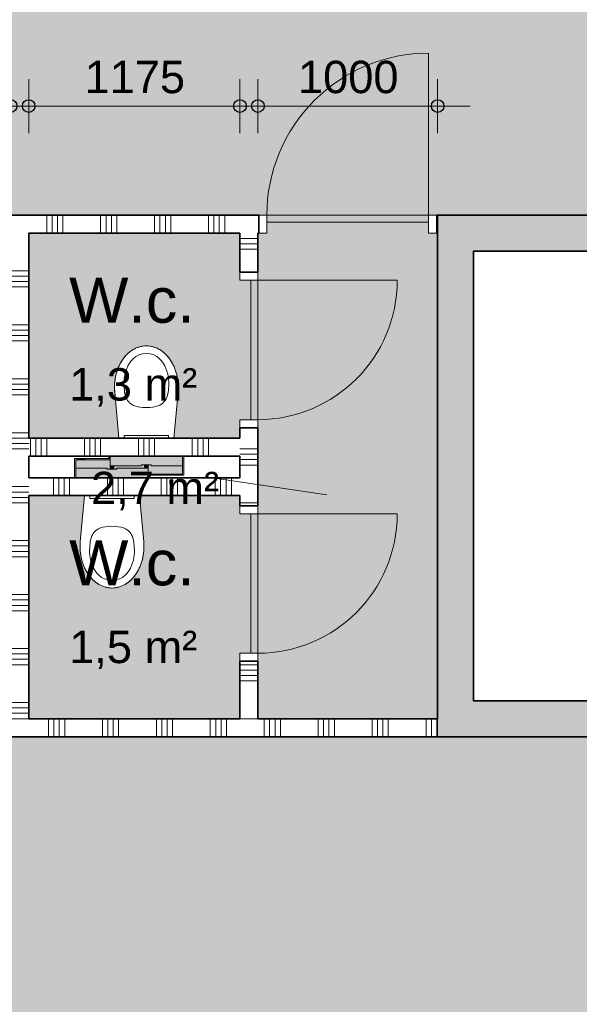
# Model space of a CAD drawing. Header units: millimetres. Extents: x 78984 to 111868, y -12028 to 35070.
# Tile 14 of 23: x 91472 to 94585, y 23678 to 29152. Entities that reach past the tile are written whole.
import ezdxf

# ---------------------------------------------------------------- set-up
doc = ezdxf.new("R2010")
doc.units = ezdxf.units.MM
doc.linetypes.add('Hidden', pattern=[4, 2, -2])
for name, color, linetype, lineweight in [('A-ANNO-DIMS', 211, 'Continuous', 9), ('A-ANNO-DIMS-100', 211, 'Continuous', 9), ('A-AREA-IDEN', 2, 'Continuous', 13), ('A-AREA-PATT', 32, 'Continuous', 9), ('A-DOOR', 31, 'Continuous', 18), ('A-DOOR-FRAM', 31, 'Continuous', 13), ('A-WALL', 113, 'Continuous', 18), ('A-WALL-PATT', 111, 'Continuous', 35), ('I-WALL', 2, 'Continuous', 18), ('P-SANR-FIXT', 6, 'Continuous', 13)]:
    doc.layers.add(name, color=color, linetype=linetype, lineweight=lineweight)
doc.styles.add('Arial', font='arial.ttf', dxfattribs={"height": 180})
doc.styles.add('Arial_1', font='arial.ttf', dxfattribs={"height": 250})
doc.dimstyles.new('1_8mm', dxfattribs={"dimscale": 304.8, "dimtxt": 183.646692, "dimasz": 0.918635, "dimexe": 0.492126, "dimexo": 0.0625, "dimgap": 0.059055, "dimtad": 1, "dimdec": 0, "dimrnd": 5, "dimzin": 0, "dimdsep": 46, "dimtxsty": 'Arial', "dimblk1": 'DOTSMALL', "dimblk2": 'DOTSMALL', "dimsah": 1, "dimcen": 0.09, "dimdle": 0.590551, "dimazin": 0, "dimtfac": 1, "dimtdec": 4, "dimtix": 1, "dimtmove": 0, "dimatfit": 3, "dimfxl": 0.492126, "dimfxlon": 1, "dimtvp": 1, "dimtolj": 1, "dimtzin": 0, "dimlwd": 13, "dimlwe": 13, "dimarcsym": 2})

# ---------------------------------------------------------------- blocks, each defined once
blk = doc.blocks.new('200_32_ISR_deur_binnen - dagmaat 0800x2300-7460249-plot_03')
at = {"layer": 'A-DOOR', "lineweight": 13}
blk.add_hatch(color=256, dxfattribs=at).paths.add_polyline_path([(387.5, 50), (-387.5, 50), (-387.5, 10), (387.5, 10)])
for p, q in [((-387.5, 50), (-387.5, 825)), ((-387.5, 50), (387.5, 50)), ((-387.5, 50), (-387.5, 10)), ((387.5, 50), (-387.5, 50)), ((-387.5, 10), (387.5, 10)), ((387.5, 10), (387.5, 50))]:
    blk.add_line(p, q, dxfattribs=at)
at = {"layer": 'A-DOOR', "linetype": 'Hidden', "lineweight": 13}
blk.add_line((-387.5, 10), (387.5, 10), dxfattribs=at)
at = {"layer": 'A-DOOR', "lineweight": 13}
blk.add_arc((-387.5, 50), 775, 360, 90, dxfattribs=at)
at = {"layer": 'A-DOOR-FRAM'}
for p, q in [((-387.5, 50), (-432.5, 50)), ((-387.5, -50), (-387.5, 50)), ((432.5, 50), (387.5, 50)), ((387.5, 50), (387.5, -50)), ((-432.5, -50), (-387.5, -50)), ((387.5, -50), (432.5, -50))]:
    blk.add_line(p, q, dxfattribs=at)
blk = doc.blocks.new('200_32_ISR_deur_binnen - dagmaat 0900x2300-7582201-plot_03')
at = {"layer": 'A-DOOR', "lineweight": 13}
blk.add_hatch(color=256, dxfattribs=at).paths.add_polyline_path([(-450, -10), (-450, -50), (450, -50), (450, -10), (171.7, -10)])
at = {"layer": 'A-DOOR', "linetype": 'Hidden', "lineweight": 13}
blk.add_line((-450, -10), (450, -10), dxfattribs=at)
at = {"layer": 'A-DOOR', "lineweight": 13}
for p, q in [((-450, -10), (450, -10)), ((-450, -50), (-450, -10)), ((-450, -50), (-450, -950)), ((-450, -50), (450, -50)), ((450, -50), (-450, -50)), ((450, -10), (450, -50))]:
    blk.add_line(p, q, dxfattribs=at)
blk.add_arc((-450, -50), 900, 270, 0, dxfattribs=at)
at = {"layer": 'A-DOOR-FRAM'}
for p, q in [((-495, 50), (-450, 50)), ((-450, 50), (-450, -50)), ((450, -50), (450, 50)), ((450, 50), (495, 50)), ((-450, -50), (-495, -50)), ((495, -50), (450, -50))]:
    blk.add_line(p, q, dxfattribs=at)
blk = doc.blocks.new('74_PF_toilet - Type 1-7661609-plot_03')
at = {"layer": 'P-SANR-FIXT'}
for points in [[(-201.8, 83.5), (-201.8, 183.5), (-197.5, 183.5), (-197.5, 189.5), (-208, 189.5), (-208, 83.5), (-202, 83.5)], [(26.5, 131.5), (26.5, 136.5), (201.8, 136.7), (201.3, 142), (181, 142), (181, 154.5), (164.7, 154.5), (164.7, 149.5), (-10.6, 149.5), (-10.6, 183.5), (-201.8, 183.5), (-201.8, 136.5), (-26.5, 136.5), (-26.5, 131.5), (-10.1, 131.5), (-9.1, 144), (10.1, 144), (10.1, 131.5), (11.5, 131.5)], [(-197.5, 183.5), (-194, 183.5), (-195, 189.5), (-197.5, 189.5)], [(-190.6, 183.5), (-189.2, 183.5), (-189.2, 189.5), (-191.6, 189.5), (-191.6, 183.5)], [(-189.2, 183.5), (-149.2, 183.5), (-149.2, 189.5), (-189.2, 189.5)], [(-33.6, 183.5), (-10.6, 183.5), (-10.6, 189.5), (-149.2, 189.5), (-149.2, 183.5), (-123.8, 183.5)], [(-201.8, 83.5), (201.8, 83.5), (201.8, 136.5), (26.5, 136.5), (26.5, 131.5), (-26.5, 131.5), (-26.5, 136.5), (-201.8, 136.5), (-201.8, 131.5)], [(0, 131.5), (10.1, 131.5), (9.1, 144), (-10.1, 144), (-9.1, 131.5), (-2.7, 131.5)], [(202, 83.5), (208, 83.5), (208, 96.5), (201.8, 96.5), (201.8, 83.5)]]:
    blk.add_hatch(color=256, dxfattribs=at).paths.add_polyline_path(points)
for p, q in [((-208, 189.5), (-197.5, 189.5)), ((-208, 83.5), (-208, 189.5)), ((-201.8, 136.5), (-201.8, 183.5)), ((-201.8, 183.5), (-10.6, 183.5)), ((-197.5, 189.5), (-192.5, 189.5)), ((-191.9, 189.5), (-194.2, 189.5)), ((-192.5, 189.5), (-192.5, 183.5)), ((-189.2, 189.5), (-192.5, 189.5)), ((-149.2, 189.5), (-189.2, 189.5)), ((-10.6, 189.5), (-149.2, 189.5)), ((-201.8, 83.5), (-201.8, 136.5)), ((-201.8, 136.5), (-26.5, 136.5)), ((-26.5, 131.5), (-26.5, 136.5)), ((26.5, 131.5), (-26.5, 131.5)), ((-10.5, 144), (-10.5, 131.5)), ((10.5, 144), (-10.5, 144)), ((-10.1, 144), (-10.5, 144)), ((10.5, 144), (10.1, 144)), ((10.5, 131.5), (10.5, 144)), ((26.5, 136.5), (201.8, 136.5)), ((26.5, 136.5), (26.5, 131.5)), ((201.8, 154.5), (201.8, 136.5)), ((201.8, 136.5), (201.8, 83.5)), ((208, 96.5), (208, 83.5)), ((-176.3, -273.1), (-153, -16.5)), ((-176.3, -273.1), (-153, -16.5)), ((153, -16.5), (176.3, -273.1)), ((176.3, -273.1), (153, -16.5))]:
    blk.add_line(p, q, dxfattribs=at)
for start_param, end_param in [(1.453584, 3.141593), (3.141593, 4.829601)]:
    blk.add_ellipse((0, -300), major_axis=(0, 230), ratio=0.771739, start_param=start_param, end_param=end_param, dxfattribs=at)
for points, knots in [([(0, -487), (-62.6, -487), (-126, -396.6), (-126, -297), (-113.1, -217.6), (-56.2, -187), (0, -187)], [0, 0, 0, 0, 0.29817, 0.615872, 0.883496, 1.103556, 1.103556, 1.103556, 1.103556]), ([(0, -487), (62.6, -487), (126, -396.6), (126, -297), (113.1, -217.6), (56.2, -187), (0, -187)], [0, 0, 0, 0, 0.29817, 0.615872, 0.883496, 1.103556, 1.103556, 1.103556, 1.103556]), ([(0, -530), (-6.3, -530), (-18.9, -529.1), (-37.2, -525.3), (-52.3, -520), (-64.1, -514.6), (-72.7, -509.9), (-81.1, -504.7), (-89.4, -498.8), (-97.4, -492.4), (-105.1, -485.5), (-112.4, -478.1), (-119.5, -470.2), (-126.3, -461.7), (-132.7, -452.9), (-138.7, -443.7), (-144.4, -433.9), (-149.7, -423.8), (-154.5, -413.5), (-158.9, -402.8), (-162.8, -391.8), (-166.4, -380.5), (-169.4, -369.1), (-172, -357.4), (-174.1, -345.6), (-175.7, -333.6), (-177.2, -317.5), (-177.8, -297.5), (-177, -281.3), (-176.3, -273.1)], [0, 0, 0, 0, 0.0625, 0.125, 0.1875, 0.21875, 0.25, 0.28125, 0.3125, 0.34375, 0.375, 0.40625, 0.4375, 0.46875, 0.5, 0.53125, 0.5625, 0.59375, 0.625, 0.65625, 0.6875, 0.71875, 0.75, 0.78125, 0.8125, 0.84375, 0.875, 0.9375, 1, 1, 1, 1]), ([(176.3, -273.1), (177, -281.3), (177.8, -297.5), (177.2, -317.5), (175.7, -333.6), (174.1, -345.6), (172, -357.4), (169.4, -369.1), (166.4, -380.5), (162.8, -391.8), (158.9, -402.8), (154.5, -413.5), (149.7, -423.8), (144.4, -433.9), (138.7, -443.7), (132.7, -452.9), (126.3, -461.7), (119.5, -470.2), (112.4, -478.1), (105.1, -485.5), (97.4, -492.4), (89.4, -498.8), (81.1, -504.7), (72.7, -509.9), (64.1, -514.6), (52.3, -520), (37.2, -525.3), (18.9, -529.1), (6.3, -530), (0, -530)], [0, 0, 0, 0, 0.0625, 0.125, 0.15625, 0.1875, 0.21875, 0.25, 0.28125, 0.3125, 0.34375, 0.375, 0.40625, 0.4375, 0.46875, 0.5, 0.53125, 0.5625, 0.59375, 0.625, 0.65625, 0.6875, 0.71875, 0.75, 0.78125, 0.8125, 0.875, 0.9375, 1, 1, 1, 1])]:
    blk.add_open_spline(points, degree=3, knots=knots, dxfattribs=at)
blk = doc.blocks.new('NLRS_74_PF_WPB_bedieningsplaat Sigma 01_Geberit - gr_kl spoeling mat verchroomd-7672817-plot_03')
at = {"layer": 'P-SANR-FIXT'}
for p, q in [((91862.7, 26490.8), (91862.7, 26505.8)), ((92108.7, 26505.8), (92108.7, 26490.8)), ((92108.7, 26490.8), (91862.7, 26490.8))]:
    blk.add_line(p, q, dxfattribs=at)
blk = doc.blocks.new('74_PF_toilet - Type 1-V27-plot_03')
at = {"layer": 'P-SANR-FIXT'}
for points in [[(-208, 189.5), (-208, 83.5), (-201.8, 83.5), (-201.8, 183.5), (-197.5, 183.5), (-197.5, 189.5), (-201.8, 189.5)], [(-10.6, 183.5), (-201.8, 183.5), (-201.8, 136.5), (-26.5, 136.5), (-26.5, 131.5), (-10.1, 131.5), (-9.1, 144), (10.1, 144), (10.1, 131.5), (26.5, 131.5), (26.5, 136.5), (201.8, 136.5), (201.3, 142), (181, 142), (181, 154.5), (164.7, 154.5), (164.7, 149.5), (-10.6, 149.5), (-10.6, 154.5)], [(-195, 189.5), (-197.5, 189.5), (-197.5, 183.5), (-194, 183.5), (-194, 189.5)], [(-189.2, 189.5), (-191.6, 189.5), (-190.6, 183.5), (-189.2, 183.5)], [(-177.2, 189.5), (-189.2, 189.5), (-189.2, 183.5), (-149.2, 183.5), (-149.2, 189.5), (-163.6, 189.5)], [(-149.2, 189.5), (-149.2, 183.5), (-10.6, 183.5), (-10.6, 189.5), (-46, 189.5)], [(-201.8, 136.5), (-201.8, 83.5), (201.8, 83.5), (201.8, 136.5), (26.5, 136.5), (26.5, 131.5), (-26.5, 131.5), (-26.5, 136.5), (-46, 136.5)], [(-9.1, 144), (-10.1, 144), (-9.1, 131.5), (10.1, 131.5), (9.1, 144), (-7.4, 144)], [(201.8, 96.5), (202, 83.5), (208, 83.5), (208, 96.5), (202.8, 96.5)]]:
    blk.add_hatch(color=256, dxfattribs=at).paths.add_polyline_path(points)
for p, q in [((-208, 189.5), (-197.5, 189.5)), ((-208, 83.5), (-208, 189.5)), ((-201.8, 136.5), (-201.8, 183.5)), ((-201.8, 183.5), (-10.6, 183.5)), ((-197.5, 189.5), (-192.5, 189.5)), ((-191.9, 189.5), (-194.2, 189.5)), ((-192.5, 189.5), (-192.5, 183.5)), ((-189.2, 189.5), (-192.5, 189.5)), ((-149.2, 189.5), (-189.2, 189.5)), ((-10.6, 189.5), (-149.2, 189.5)), ((-201.8, 83.5), (-201.8, 136.5)), ((-201.8, 136.5), (-26.5, 136.5)), ((-26.5, 131.5), (-26.5, 136.5)), ((26.5, 131.5), (-26.5, 131.5)), ((-10.5, 144), (-10.5, 131.5)), ((10.5, 144), (-10.5, 144)), ((-10.1, 144), (-10.5, 144)), ((10.5, 144), (10.1, 144)), ((10.5, 131.5), (10.5, 144)), ((26.5, 136.5), (201.8, 136.5)), ((26.5, 136.5), (26.5, 131.5)), ((201.8, 154.5), (201.8, 136.5)), ((201.8, 136.5), (201.8, 83.5)), ((208, 96.5), (208, 83.5)), ((-176.3, -273.1), (-153, -16.5)), ((-176.3, -273.1), (-153, -16.5)), ((153, -16.5), (176.3, -273.1)), ((176.3, -273.1), (153, -16.5))]:
    blk.add_line(p, q, dxfattribs=at)
for start_param, end_param in [(1.453584, 3.141593), (3.141593, 4.829601)]:
    blk.add_ellipse((0, -300), major_axis=(0, 230), ratio=0.771739, start_param=start_param, end_param=end_param, dxfattribs=at)
for points, knots in [([(0, -487), (-62.6, -487), (-126, -396.6), (-126, -297), (-113.1, -217.6), (-56.2, -187), (0, -187)], [0, 0, 0, 0, 0.29817, 0.615872, 0.883496, 1.103556, 1.103556, 1.103556, 1.103556]), ([(0, -487), (62.6, -487), (126, -396.6), (126, -297), (113.1, -217.6), (56.2, -187), (0, -187)], [0, 0, 0, 0, 0.29817, 0.615872, 0.883496, 1.103556, 1.103556, 1.103556, 1.103556]), ([(0, -530), (-6.3, -530), (-18.9, -529.1), (-37.2, -525.3), (-52.3, -520), (-64.1, -514.6), (-72.7, -509.9), (-81.1, -504.7), (-89.4, -498.8), (-97.4, -492.4), (-105.1, -485.5), (-112.4, -478.1), (-119.5, -470.2), (-126.3, -461.7), (-132.7, -452.9), (-138.7, -443.7), (-144.4, -433.9), (-149.7, -423.8), (-154.5, -413.5), (-158.9, -402.8), (-162.8, -391.8), (-166.4, -380.5), (-169.4, -369.1), (-172, -357.4), (-174.1, -345.6), (-175.7, -333.6), (-177.2, -317.5), (-177.8, -297.5), (-177, -281.3), (-176.3, -273.1)], [0, 0, 0, 0, 0.0625, 0.125, 0.1875, 0.21875, 0.25, 0.28125, 0.3125, 0.34375, 0.375, 0.40625, 0.4375, 0.46875, 0.5, 0.53125, 0.5625, 0.59375, 0.625, 0.65625, 0.6875, 0.71875, 0.75, 0.78125, 0.8125, 0.84375, 0.875, 0.9375, 1, 1, 1, 1]), ([(176.3, -273.1), (177, -281.3), (177.8, -297.5), (177.2, -317.5), (175.7, -333.6), (174.1, -345.6), (172, -357.4), (169.4, -369.1), (166.4, -380.5), (162.8, -391.8), (158.9, -402.8), (154.5, -413.5), (149.7, -423.8), (144.4, -433.9), (138.7, -443.7), (132.7, -452.9), (126.3, -461.7), (119.5, -470.2), (112.4, -478.1), (105.1, -485.5), (97.4, -492.4), (89.4, -498.8), (81.1, -504.7), (72.7, -509.9), (64.1, -514.6), (52.3, -520), (37.2, -525.3), (18.9, -529.1), (6.3, -530), (0, -530)], [0, 0, 0, 0, 0.0625, 0.125, 0.15625, 0.1875, 0.21875, 0.25, 0.28125, 0.3125, 0.34375, 0.375, 0.40625, 0.4375, 0.46875, 0.5, 0.53125, 0.5625, 0.59375, 0.625, 0.65625, 0.6875, 0.71875, 0.75, 0.78125, 0.8125, 0.875, 0.9375, 1, 1, 1, 1])]:
    blk.add_open_spline(points, degree=3, knots=knots, dxfattribs=at)
blk = doc.blocks.new('DIMBLOCK29-plot_03')
at = {"layer": 'A-ANNO-DIMS-100', "lineweight": 25}
h = blk.add_hatch(color=256, dxfattribs=at)
edge = h.paths.add_edge_path()
edge.add_arc((90247.2, 28671.6), 35, 0, 360)
h = blk.add_hatch(color=256, dxfattribs=at)
edge = h.paths.add_edge_path()
edge.add_arc((91422.2, 28671.6), 35, 0, 360)
at = {"layer": 'A-ANNO-DIMS-100', "lineweight": 13}
for p, q in [((90247.2, 28671.6), (90247.2, 28821.6)), ((91422.2, 28671.6), (91422.2, 28821.6)), ((90067.2, 28671.6), (91602.2, 28671.6)), ((90247.2, 28671.6), (90247.2, 28521.6)), ((91422.2, 28671.6), (91422.2, 28521.6))]:
    blk.add_line(p, q, dxfattribs=at)
at = {"layer": 'A-ANNO-DIMS-100', "lineweight": 25}
for centre in [(90247.2, 28671.6), (91422.2, 28671.6)]:
    blk.add_circle(centre, 35, dxfattribs=at)
at = {"layer": 'A-ANNO-DIMS-100', "color": 0, "lineweight": 13, "insert": (90557.8, 28923.3), "char_height": 180, "width": 664.518, "attachment_point": 1, "line_spacing_factor": 0.941778, "style": 'Arial'}
blk.add_mtext('1175', dxfattribs=at)
blk = doc.blocks.new('_DotSmall')
at = {"color": 0, "linetype": 'ByBlock', "const_width": 0.5}
blk.add_lwpolyline([(-0.0625, 0, 1), (0.0625, 0, 1)], format="xyb", close=True, dxfattribs=at)
blk = doc.blocks.new('DIMBLOCK30-plot_03')
at = {"layer": 'A-ANNO-DIMS-100', "lineweight": 25}
h = blk.add_hatch(color=256, dxfattribs=at)
edge = h.paths.add_edge_path()
edge.add_arc((91522.2, 28671.6), 35, 0, 360)
h = blk.add_hatch(color=256, dxfattribs=at)
edge = h.paths.add_edge_path()
edge.add_arc((92697.2, 28671.6), 35, 0, 360)
at = {"layer": 'A-ANNO-DIMS-100', "lineweight": 13}
for p, q in [((91522.2, 28671.6), (91522.2, 28821.6)), ((92697.2, 28671.6), (92697.2, 28821.6)), ((91342.2, 28671.6), (92877.2, 28671.6)), ((91522.2, 28671.6), (91522.2, 28521.6)), ((92697.2, 28671.6), (92697.2, 28521.6))]:
    blk.add_line(p, q, dxfattribs=at)
at = {"layer": 'A-ANNO-DIMS-100', "lineweight": 25}
for centre in [(91522.2, 28671.6), (92697.2, 28671.6)]:
    blk.add_circle(centre, 35, dxfattribs=at)
at = {"layer": 'A-ANNO-DIMS-100', "color": 0, "lineweight": 13, "insert": (91832.8, 28923.3), "char_height": 180, "width": 664.518, "attachment_point": 1, "line_spacing_factor": 0.941778, "style": 'Arial'}
blk.add_mtext('1175', dxfattribs=at)
blk = doc.blocks.new('DIMBLOCK34-plot_03')
at = {"layer": 'A-ANNO-DIMS-100', "lineweight": 25}
h = blk.add_hatch(color=256, dxfattribs=at)
edge = h.paths.add_edge_path()
edge.add_arc((92797.2, 28671.6), 35, 0, 360)
h = blk.add_hatch(color=256, dxfattribs=at)
edge = h.paths.add_edge_path()
edge.add_arc((93797.2, 28671.6), 35, 0, 360)
at = {"layer": 'A-ANNO-DIMS-100', "lineweight": 13}
for p, q in [((92797.2, 28671.6), (92797.2, 28821.6)), ((93797.2, 28671.6), (93797.2, 28821.6)), ((92617.2, 28671.6), (93977.2, 28671.6)), ((92797.2, 28671.6), (92797.2, 28521.6)), ((93797.2, 28671.6), (93797.2, 28521.6))]:
    blk.add_line(p, q, dxfattribs=at)
at = {"layer": 'A-ANNO-DIMS-100', "lineweight": 25}
for centre in [(92797.2, 28671.6), (93797.2, 28671.6)]:
    blk.add_circle(centre, 35, dxfattribs=at)
at = {"layer": 'A-ANNO-DIMS-100', "color": 0, "lineweight": 13, "insert": (93020.3, 28923.3), "char_height": 180, "width": 664.518, "attachment_point": 1, "line_spacing_factor": 0.941778, "style": 'Arial'}
blk.add_mtext('1000', dxfattribs=at)

msp = doc.modelspace()

# ---------------------------------------------------------------- hatches: boundary and pattern name
at = {"layer": 'A-AREA-PATT'}
h = msp.add_hatch(color=9, dxfattribs=at)
h.paths.add_polyline_path([(88647.7, 6451.8), (88647.7, 14015.7), (90447.7, 14015.7), (90447.7, 13965.7), (91347.7, 13965.7), (91347.7, 14015.7), (91647.7, 14015.7), (91647.7, 13965.7), (92547.7, 13965.7), (92547.7, 14015.7), (94347.7, 14015.7), (94347.7, 10065.7), (96777.8, 10065.7), (96777.8, 10665.7), (96827.8, 10665.7), (96827.8, 11565.7), (96777.8, 11565.7), (96777.8, 14015.7), (100677.8, 14015.7), (100677.8, 6470.8), (102297.8, 6470.8), (102297.8, 8785.6), (102347.8, 8785.6), (102347.8, 9685.6), (102297.8, 9685.6), (102297.8, 10185.6), (102347.8, 10185.6), (102347.8, 11085.6), (102297.8, 11085.6), (102297.8, 11465.8), (102047.6, 11465.8), (102047.6, 12065.8), (102297.8, 12065.8), (102297.8, 17015.8), (102347.8, 17015.8), (102347.8, 17915.8), (102297.8, 17915.8), (102297.8, 18315.8), (102347.8, 18315.8), (102347.8, 19215.8), (102297.8, 19215.8), (102297.8, 19565.2), (102047.6, 19565.2), (102047.6, 20165.2), (102297.8, 20165.2), (102297.8, 25165.7), (88747.4, 25166.5), (88747.4, 27665.6), (88547.4, 27665.6), (88547.8, 28265.8), (89147.8, 28265.8), (89147.8, 28065.8), (104107.8, 28065.8), (104107.8, 28145.8), (104157.8, 28145.8), (104157.8, 28920.8), (104107.8, 28920.8), (104107.8, 29265.7), (99670.3, 29265.7), (99670.3, 29315.7), (98895.3, 29315.7), (98895.3, 29265.7), (94282.8, 29265.7), (94282.8, 29315.7), (93507.8, 29315.7), (93507.8, 29265.7), (93207.8, 29265.7), (93207.8, 29315.7), (92432.8, 29315.7), (92432.8, 29265.7), (87907.8, 29265.7), (87907.8, 33260.8), (86197.8, 33260.8), (86197.8, 33135.8), (86147.8, 33135.8), (86147.8, 32235.8), (86197.8, 32235.8), (86197.8, 23705.7), (86147.8, 23705.7), (86147.8, 22805.7), (86197.8, 22805.7), (86197.8, 22405.7), (86147.8, 22405.7), (86147.8, 21505.7), (86197.8, 21505.7), (86197.8, 20165.8), (86447.8, 20165.8), (86447.8, 19565.8), (86197.8, 19565.8), (86197.8, 16350.7), (86147.8, 16350.7), (86147.8, 15450.7), (86197.8, 15450.7), (86197.8, 15260.7), (86147.8, 15260.7), (86147.8, 14360.7), (86197.8, 14360.7), (86197.8, 12065.8), (86447.8, 12065.8), (86447.8, 11465.8), (86197.8, 11465.8), (86197.8, 7473.5), (86147.8, 7473.5), (86147.8, 6573.5), (86197.8, 6573.5), (86197.8, 6470.8), (87827.8, 6470.8), (87827.8, 6451.8)])
h.paths.add_polyline_path([(88697.7, 8140.6), (88697.7, 8915.6), (88687.7, 8915.6), (88687.7, 8140.6)])
h.paths.add_polyline_path([(88687.7, 9910.7), (88697.7, 9910.7), (88697.7, 10685.7), (88687.7, 10685.7), (88687.7, 10068.8)])
h.paths.add_polyline_path([(96192.7, 9965.7), (96192.7, 10025.7), (94392.7, 10025.7), (94392.7, 9965.7), (96013.7, 9965.7)])
h.paths.add_polyline_path([(99177.8, 13965.7), (99177.8, 13975.7), (98277.8, 13975.7), (98277.8, 13965.7), (98902, 13965.7)])
h.paths.add_polyline_path([(95194.8, 15515.8), (89034.8, 15515.8), (89034.8, 20465.8), (89084.8, 20465.8), (89084.8, 22265.8), (89034.8, 22265.8), (89034.8, 23335.8), (95486.3, 23335.8), (95486.3, 23285.8), (96386.3, 23285.8), (96386.3, 23335.8), (99183.3, 23335.8), (99183.3, 23285.8), (100083.3, 23285.8), (100083.3, 23335.8), (100334.8, 23335.8), (100334.6, 15515.8), (100100.3, 15515.8), (100100.3, 15565.8), (99200.3, 15565.8), (99200.3, 15515.8), (96369.2, 15515.8), (96369.2, 15565.8), (95469.2, 15565.8), (95469.2, 15515.8), (95284.8, 15515.8)])
h.paths.add_polyline_path([(100580.3, 25205.7), (101480.3, 25205.7), (101480.3, 25265.7), (100580.3, 25265.7)])
h.paths.add_polyline_path([(99010.4, 25205.7), (99785.4, 25205.7), (99785.4, 25265.7), (99010.4, 25265.7)])
h.paths.add_polyline_path([(95935.2, 25205.7), (95935.2, 25265.7), (95160.2, 25265.7), (95160.2, 25205.7), (95284.8, 25205.7)])
h.paths.add_polyline_path([(93747.2, 28015.8), (93747.2, 28025.8), (92847.2, 28025.8), (92847.2, 28015.8), (93357.8, 28015.8)])
h.paths.add_polyline_path([(90097.3, 28015.8), (90097.3, 28025.8), (89197.3, 28025.8), (89197.3, 28015.8)])
h = msp.add_hatch(color=254, dxfattribs=at)
h.paths.add_polyline_path([(93125.5, 25265.7), (93797.2, 25265.7), (93797.2, 27965.8), (93747.2, 27965.8), (93747.2, 28015.8), (92847.2, 28015.8), (92847.2, 27965.8), (92797.2, 27965.8), (92797.2, 25265.7)])
h.paths.add_polyline_path([(92747.2, 25629.8), (92757.2, 25629.8), (92757.2, 26404.8), (92747.2, 26403.8)])
h.paths.add_polyline_path([(92747.2, 26928.1), (92757.2, 26928.1), (92757.2, 27703.1), (92747.2, 27703.1), (92747.2, 27424.7)])
for points in [[(92403.4, 26824.8), (92697.2, 26824.8), (92697.2, 26928.1), (92747.2, 26928.1), (92747.2, 27703.1), (92697.2, 27703.1), (92697.2, 27965.8), (91522.2, 27965.8), (91522.2, 26824.8), (92023.9, 26824.8), (92000.6, 27081.4), (92000.6, 27132.6), (92007.6, 27177.3), (92025.4, 27227), (92044.2, 27261.1), (92071.9, 27293.7), (92104.2, 27318.1), (92139.7, 27333.2), (92176.9, 27338.3), (92214.1, 27333.2), (92249.6, 27318.1), (92281.9, 27293.7), (92309.5, 27261.1), (92331.3, 27221.7), (92346.2, 27177.3), (92353.6, 27129.8), (92353.2, 27081.4), (92329.8, 26824.8), (92353.2, 26824.8)], [(92697.2, 25265.7), (92697.2, 25629.8), (92747.2, 25629.8), (92747.2, 26404.8), (92697.2, 26404.8), (92697.2, 26505.8), (92138.7, 26505.8), (92162, 26249.2), (92162, 26197.9), (92155, 26153.2), (92137.2, 26103.5), (92118.4, 26069.4), (92090.7, 26036.8), (92058.4, 26012.4), (92022.9, 25997.4), (91985.7, 25992.3), (91948.5, 25997.4), (91913, 26012.4), (91880.7, 26036.8), (91853.1, 26069.4), (91831.3, 26108.8), (91816.4, 26153.2), (91809, 26200.7), (91809.4, 26249.2), (91832.7, 26505.8), (91522.2, 26505.8), (91522.2, 25265.7)]]:
    msp.add_hatch(color=254, dxfattribs=at).paths.add_polyline_path(points)
at = {"layer": 'A-WALL-PATT', "lineweight": 9}
h = msp.add_hatch(dxfattribs=at)
h.set_pattern_fill('FP_43', color=256, angle=90, style=0, pattern_type=2)
h.set_pattern_definition([(90, (91622.3, 27965.77), (-300, -8e-13), []), (90, (91652.3, 27965.77), (-300, -8e-13), []), (90, (91682.3, 27965.77), (-300, -8e-13), []), (90, (91712.3, 27965.77), (-300, -8e-13), [])])
h.paths.add_polyline_path([(93797.2, 27965.8), (93797.2, 28065.8), (93792.2, 28065.8), (93792.2, 27965.8)])
h.paths.add_polyline_path([(91681.3, 27965.8), (92802.2, 27965.8), (92802.2, 28065.8), (90142.3, 28065.8), (90142.3, 27965.8), (91522.2, 27965.8)])
h.paths.add_polyline_path([(89152.3, 27965.8), (89152.3, 28065.8), (89147.4, 28065.8), (89147.4, 27965.8)])
at = {"layer": 'A-WALL-PATT', "lineweight": 18}
for points in [[(104678.5, 27865.8), (105297.8, 27865.8), (105297.8, 28065.8), (93797.2, 28065.8), (93797.2, 27865.8), (104498, 27865.8)], [(93997.2, 25165.7), (93997.2, 27865.8), (93797.2, 27865.8), (93797.2, 25165.7)]]:
    msp.add_hatch(color=256, dxfattribs=at).paths.add_polyline_path(points)
at = {"layer": 'A-WALL-PATT', "lineweight": 9}
h = msp.add_hatch(dxfattribs=at)
h.set_pattern_fill('FP_37', color=256, angle=90, style=0, pattern_type=2)
h.set_pattern_definition([(180, (91522.2, 26765.76), (-4e-14, -300), []), (180, (91522.2, 26795.76), (-4e-14, -300), []), (180, (91522.2, 26825.76), (-4e-14, -300), []), (180, (91522.2, 26855.76), (-4e-14, -300), [])])
h.paths.add_polyline_path([(91422.2, 25265.7), (91522.2, 25265.7), (91522.2, 27965.8), (91422.2, 27965.8), (91422.2, 25382.8)])
h = msp.add_hatch(dxfattribs=at)
h.set_pattern_fill('FP_41', color=256, angle=90, style=0, pattern_type=2)
h.set_pattern_definition([(0, (92697.2, 26465.76), (0, 300), []), (0, (92697.2, 26435.76), (0, 300), []), (0, (92697.2, 26405.76), (0, 300), []), (0, (92697.2, 26375.76), (0, 300), [])])
h.paths.add_polyline_path([(92797.2, 25265.7), (92797.2, 25584.8), (92697.2, 25584.8), (92697.2, 25265.7)])
h.paths.add_polyline_path([(92697.2, 26449.8), (92797.2, 26449.8), (92797.2, 26883.1), (92697.2, 26883.1), (92697.2, 26505.8)])
h.paths.add_polyline_path([(92797.2, 27748.1), (92797.2, 27965.8), (92697.2, 27965.8), (92697.2, 27748.1)])
h = msp.add_hatch(dxfattribs=at)
h.set_pattern_fill('FP_40', color=256, angle=-270, style=0, pattern_type=2)
h.set_pattern_definition([(270, (91322.2, 26824.77), (300, 1e-12), []), (270, (91292.2, 26824.77), (300, 1e-12), []), (270, (91262.2, 26824.77), (300, 1e-12), []), (270, (91232.2, 26824.77), (300, 1e-12), [])])
h.paths.add_polyline_path([(92222.9, 26724.8), (92697.2, 26724.8), (92697.2, 26824.8), (91522.2, 26824.8), (91522.2, 26724.8), (92132.6, 26724.8)])
h.paths.add_polyline_path([(91139.8, 26724.8), (91422.2, 26724.8), (91422.2, 26824.8), (90247.2, 26824.8), (90247.2, 26724.8), (90959.3, 26724.8)])
h = msp.add_hatch(dxfattribs=at)
h.set_pattern_fill('FP_75', color=256, angle=90, style=0, pattern_type=2)
h.set_pattern_definition([(90, (92259.7, 26505.76), (-300, -1e-12), []), (90, (92289.7, 26505.76), (-300, -1e-12), []), (90, (92319.7, 26505.76), (-300, -1e-12), []), (90, (92349.7, 26505.76), (-300, -1e-12), [])])
h.paths.add_polyline_path([(92697.2, 26505.8), (92697.2, 26605.8), (91522.2, 26605.8), (91522.2, 26505.8), (92403.4, 26505.8)])
at = {"layer": 'A-WALL-PATT', "lineweight": 18}
h = msp.add_hatch(color=256, dxfattribs=at)
h.paths.add_polyline_path([(105497.8, 25165.7), (105497.8, 25365.7), (101525.3, 25365.7), (101525.3, 25165.7), (105400.5, 25165.7)])
h.paths.add_polyline_path([(100535.3, 25165.7), (100535.3, 25365.7), (99830.4, 25365.7), (99830.4, 25165.7), (100447.8, 25165.7)])
h.paths.add_polyline_path([(98747.7, 25165.7), (98965.4, 25165.7), (98965.4, 25365.7), (95980.2, 25365.7), (95980.2, 25165.7), (97572.7, 25165.7)])
h.paths.add_polyline_path([(94569.6, 25165.7), (95115.2, 25165.7), (95115.2, 25365.7), (93997.2, 25365.7), (93997.2, 25165.7)])
at = {"layer": 'A-WALL-PATT', "lineweight": 9}
h = msp.add_hatch(dxfattribs=at)
h.set_pattern_fill('FP_36', color=256, angle=-270, style=0, pattern_type=2)
h.set_pattern_definition([(270, (91122.3, 25265.75), (300, 8e-13), []), (270, (91092.3, 25265.75), (300, 8e-13), []), (270, (91062.3, 25265.75), (300, 8e-13), []), (270, (91032.3, 25265.75), (300, 8e-13), [])])
h.paths.add_polyline_path([(93797.2, 25165.7), (93797.2, 25265.7), (88747.4, 25265.7), (88747.4, 25165.7), (93125.5, 25165.7)])

# ---------------------------------------------------------------- linework, layer by layer
at = {"layer": 'A-AREA-IDEN'}
msp.add_line((93181.6, 26510.2), (92569.8, 26600.8), dxfattribs=at)
at = {"layer": 'A-WALL', "lineweight": 35}
for p, q in [((104107.8, 28065.8), (93797.2, 28065.8)), ((93797.2, 27965.8), (93797.2, 25265.7)), ((93997.2, 27865.8), (94897.7, 27865.8)), ((93997.2, 25365.7), (93997.2, 27865.8)), ((94897.7, 25365.7), (93997.2, 25365.7)), ((93797.2, 25165.7), (95115.2, 25165.7))]:
    msp.add_line(p, q, dxfattribs=at)
at = {"layer": 'A-WALL', "lineweight": 25}
for p, q in [((93797.2, 28065.8), (93797.2, 27965.8)), ((93797.2, 25165.7), (93797.2, 25265.7))]:
    msp.add_line(p, q, dxfattribs=at)
at = {"layer": 'I-WALL', "lineweight": 35}
for p, q in [((92802.2, 28065.8), (90142.3, 28065.8)), ((92802.2, 27965.8), (92802.2, 28065.8)), ((93797.2, 28065.8), (93792.2, 28065.8)), ((93792.2, 28065.8), (93792.2, 27965.8)), ((91522.2, 26824.8), (91522.2, 27965.8)), ((91522.2, 27965.8), (92697.2, 27965.8)), ((92697.2, 27965.8), (92697.2, 27748.1)), ((92797.2, 27748.1), (92797.2, 27965.8)), ((92797.2, 27965.8), (92802.2, 27965.8)), ((93792.2, 27965.8), (93797.2, 27965.8)), ((92697.2, 27748.1), (92797.2, 27748.1)), ((92697.2, 26883.1), (92697.2, 26824.8)), ((92797.2, 26883.1), (92697.2, 26883.1)), ((92797.2, 26449.8), (92797.2, 26883.1)), ((92697.2, 26824.8), (91522.2, 26824.8)), ((91522.2, 26605.8), (91522.2, 26724.8)), ((91522.2, 26724.8), (92697.2, 26724.8)), ((92697.2, 26724.8), (92697.2, 26605.8)), ((92697.2, 26605.8), (91522.2, 26605.8)), ((91522.2, 25265.7), (91522.2, 26505.8)), ((91522.2, 26505.8), (92697.2, 26505.8)), ((92697.2, 26505.8), (92697.2, 26449.8)), ((92697.2, 26449.8), (92797.2, 26449.8)), ((92697.2, 25584.8), (92697.2, 25265.7)), ((92797.2, 25584.8), (92697.2, 25584.8)), ((92797.2, 25265.7), (92797.2, 25584.8)), ((92697.2, 25265.7), (91522.2, 25265.7)), ((93797.2, 25265.7), (92797.2, 25265.7)), ((88747.4, 25165.7), (93797.2, 25165.7))]:
    msp.add_line(p, q, dxfattribs=at)

# ---------------------------------------------------------------- block references
at = {"layer": 'A-DOOR-FRAM'}
for name, p, rotation in [('200_32_ISR_deur_binnen - dagmaat 0900x2300-7582201-plot_03', (93297.2, 28015.8), 180), ('200_32_ISR_deur_binnen - dagmaat 0800x2300-7460249-plot_03', (92747.2, 27315.6), 270), ('200_32_ISR_deur_binnen - dagmaat 0800x2300-7460249-plot_03', (92747.2, 26017.3), 270)]:
    msp.add_blockref(name, p, dxfattribs=dict(at, rotation=rotation))
at = {"layer": 'P-SANR-FIXT', "rotation": 180}
for name, p in [('74_PF_toilet - Type 1-V27-plot_03', (92176.9, 26808.3)), ('NLRS_74_PF_WPB_bedieningsplaat Sigma 01_Geberit - gr_kl spoeling mat verchroomd-7672817-plot_03', (184162.6, 53330.5))]:
    msp.add_blockref(name, p, dxfattribs=at)
at = {"layer": 'P-SANR-FIXT'}
for name, p in [('74_PF_toilet - Type 1-7661609-plot_03', (91985.7, 26522.3)), ('NLRS_74_PF_WPB_bedieningsplaat Sigma 01_Geberit - gr_kl spoeling mat verchroomd-7672817-plot_03', (0, 0))]:
    msp.add_blockref(name, p, dxfattribs=at)

# ---------------------------------------------------------------- texts
at = {"layer": 'A-AREA-IDEN', "lineweight": 9, "attachment_point": 1}
for s, insert, char_height, width, style in [('W.c.', (91747.4, 27717), 250, 873.839, 'Arial_1'), ('1,3 m²', (91747.4, 27214.6), 180, 841.772, 'Arial'), ('2,7 m²', (91868.8, 26638.6), 180, 841.772, 'Arial'), ('W.c.', (91747.4, 26257.3), 250, 873.839, 'Arial_1'), ('1,5 m²', (91747.4, 25754.9), 180, 841.772, 'Arial')]:
    msp.add_mtext(s, dxfattribs=dict(at, insert=insert, char_height=char_height, width=width, style=style))

# ---------------------------------------------------------------- dimensions: what is measured, and where the dimension line sits
at = {"layer": 'A-ANNO-DIMS', "lineweight": 13}
for base, p1, p2, override, picture, middle in [((91422.2, 28671.6), (90247.2, 28521.6), (91422.2, 28521.6), {"dimpost": '<>', "dimfxl": 1175.016614}, 'DIMBLOCK29-plot_03', (90834.7, 28781.5)), ((92697.2, 28671.6), (91522.2, 28521.6), (92697.2, 28521.6), {"dimpost": '<>', "dimfxl": 1175}, 'DIMBLOCK30-plot_03', (92109.7, 28781.5)), ((93797.2, 28671.6), (92797.2, 28521.6), (93797.2, 28521.6), {"dimpost": '<>', "dimfxl": 1000.006896}, 'DIMBLOCK34-plot_03', (93297.2, 28781.5))]:
    dim = msp.add_linear_dim(base=base, p1=p1, p2=p2, dimstyle='1_8mm', override=override, dxfattribs=at)
    dim.commit()
    dim.dimension.update_dxf_attribs({"geometry": picture, "text_midpoint": middle})

doc.saveas('drawing.dxf')
